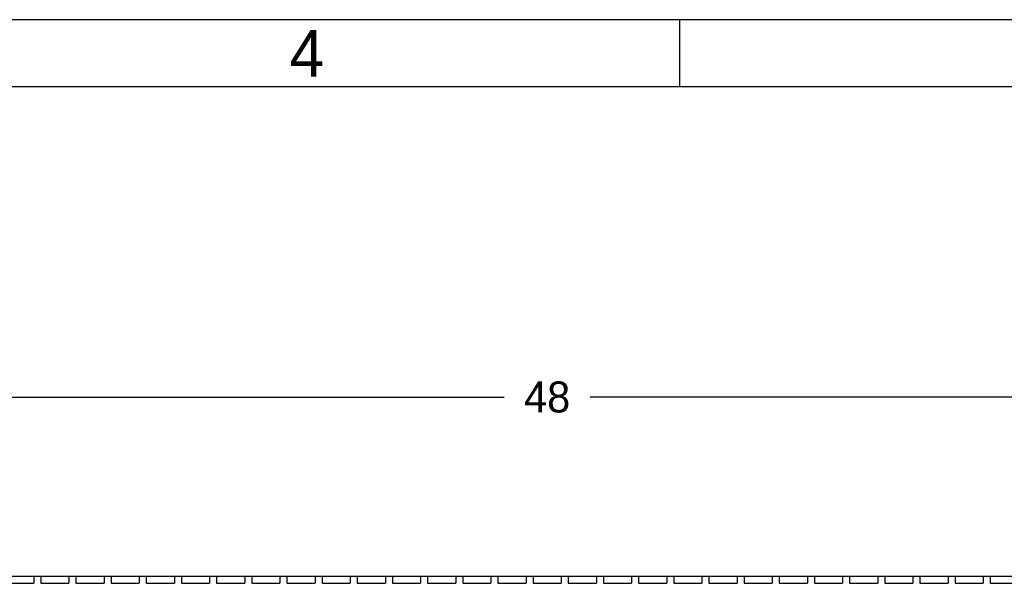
# Model space of a CAD drawing. Extents: x 0 to 108, y 0 to 78.
# Tile 38 of 54: x 56 to 73, y 68 to 78. Entities that reach past the tile are written whole.
import ezdxf
from ezdxf.enums import TextEntityAlignment as Align

# ---------------------------------------------------------------- set-up
doc = ezdxf.new("R2010")
doc.units = 0
doc.header["$LTSCALE"] = 3.5
doc.header["$MEASUREMENT"] = 0
for name, color, linetype in [('$INFO', 7, 'CONTINUOUS'), ('BORDER-35', 1, 'CONTINUOUS'), ('BORDER-50', 2, 'CONTINUOUS'), ('BORDER-70', 6, 'CONTINUOUS'), ('BORDER_OUTLINE-70', 5, 'CONTINUOUS'), ('DIMENSIONS-35', 7, 'CONTINUOUS'), ('OBJECT-70', 3, 'CONTINUOUS')]:
    doc.layers.add(name, color=color, linetype=linetype)
doc.styles.add('BGA-STD-4', font='bgastd', dxfattribs={"height": 0.55118})
doc.dimstyles.get("Standard").update_dxf_attribs({"dimtxt": 0.18, "dimasz": 0.18, "dimexe": 0.18, "dimexo": 0.0625, "dimgap": 0.09, "dimtad": 0, "dimtih": 1, "dimtoh": 1, "dimdec": 4, "dimzin": 0, "dimdsep": 46, "dimtxsty": 'Standard', "dimcen": 0.09, "dimadec": 0, "dimazin": 0, "dimtfac": 1, "dimtdec": 4, "dimtofl": 0, "dimtmove": 0, "dimatfit": 3, "dimfxl": 0, "dimtolj": 1, "dimtzin": 0, "dimarcsym": 0})

# ---------------------------------------------------------------- blocks, each defined once
blk = doc.blocks.new('BORDRDD')
at = {"layer": 'BORDER-35'}
blk.add_line((787, 563), (0, 563), dxfattribs=at)
at = {"layer": 'BORDER-50'}
blk.add_line((489.7, 554.32), (489.7, 563), dxfattribs=at)
at = {"layer": 'BORDER_OUTLINE-70'}
blk.add_line((778.32, 554.32), (8.68, 554.32), dxfattribs=at)
at = {"layer": 'BORDER-70', "style": 'BGA-STD-4'}
blk.add_text('4', height=6, dxfattribs=at).set_placement((441.6, 558.66), align=Align.MIDDLE)
blk = doc.blocks.new('*D17')
at = {"layer": 'DIMENSIONS-35', "lineweight": -2}
for p, q in [((89.122, 67.891), (89.122, 71.488)), ((41.743, 70.868), (64.361, 70.868)), ((88.502, 70.868), (65.884, 70.868))]:
    blk.add_line(p, q, dxfattribs=at)
at = {"layer": 'DIMENSIONS-35'}
for points in [[(41.743, 70.971), (41.743, 70.765), (41.122, 70.868)], [(88.502, 70.971), (88.502, 70.765), (89.122, 70.868)]]:
    blk.add_solid(points, dxfattribs=at)
at = {"layer": 'DIMENSIONS-35', "color": 2, "insert": (65.122, 70.868), "char_height": 0.5512, "attachment_point": 5, "style": 'BGA-STD-4'}
blk.add_mtext('\\A1;48', dxfattribs=at)

msp = doc.modelspace()

# ---------------------------------------------------------------- linework, layer by layer
at = {"layer": 'OBJECT-70'}
for p, q in [((41.1225, 67.6841), (89.1225, 67.6841)), ((55.4975, 67.6841), (55.9975, 67.6841)), ((55.4975, 67.5591), (55.9975, 67.5591)), ((55.9975, 67.6841), (55.9975, 67.5591)), ((56.1225, 67.6841), (56.6225, 67.6841)), ((56.1225, 67.6841), (56.1225, 67.5591)), ((56.1225, 67.5591), (56.6225, 67.5591)), ((56.6225, 67.6841), (56.6225, 67.5591)), ((56.7475, 67.6841), (57.2475, 67.6841)), ((56.7475, 67.6841), (56.7475, 67.5591)), ((56.7475, 67.5591), (57.2475, 67.5591)), ((57.2475, 67.6841), (57.2475, 67.5591)), ((57.3725, 67.6841), (57.8725, 67.6841)), ((57.3725, 67.6841), (57.3725, 67.5591)), ((57.3725, 67.5591), (57.8725, 67.5591)), ((57.8725, 67.6841), (57.8725, 67.5591)), ((57.9975, 67.6841), (58.4975, 67.6841)), ((57.9975, 67.6841), (57.9975, 67.5591)), ((57.9975, 67.5591), (58.4975, 67.5591)), ((58.4975, 67.6841), (58.4975, 67.5591)), ((58.6225, 67.6841), (59.1225, 67.6841)), ((58.6225, 67.6841), (58.6225, 67.5591)), ((58.6225, 67.5591), (59.1225, 67.5591)), ((59.1225, 67.6841), (59.1225, 67.5591)), ((59.2475, 67.6841), (59.7475, 67.6841)), ((59.2475, 67.6841), (59.2475, 67.5591)), ((59.2475, 67.5591), (59.7475, 67.5591)), ((59.7475, 67.6841), (59.7475, 67.5591)), ((59.8725, 67.6841), (60.3725, 67.6841)), ((59.8725, 67.6841), (59.8725, 67.5591)), ((59.8725, 67.5591), (60.3725, 67.5591)), ((60.3725, 67.6841), (60.3725, 67.5591)), ((60.4975, 67.6841), (60.9975, 67.6841)), ((60.4975, 67.6841), (60.4975, 67.5591)), ((60.4975, 67.5591), (60.9975, 67.5591)), ((60.9975, 67.6841), (60.9975, 67.5591)), ((61.1225, 67.6841), (61.6225, 67.6841)), ((61.1225, 67.6841), (61.1225, 67.5591)), ((61.1225, 67.5591), (61.6225, 67.5591)), ((61.6225, 67.6841), (61.6225, 67.5591)), ((61.7475, 67.6841), (62.2475, 67.6841)), ((61.7475, 67.6841), (61.7475, 67.5591)), ((61.7475, 67.5591), (62.2475, 67.5591)), ((62.2475, 67.6841), (62.2475, 67.5591)), ((62.3725, 67.6841), (62.8725, 67.6841)), ((62.3725, 67.6841), (62.3725, 67.5591)), ((62.3725, 67.5591), (62.8725, 67.5591)), ((62.8725, 67.6841), (62.8725, 67.5591)), ((62.9975, 67.6841), (63.4975, 67.6841)), ((62.9975, 67.6841), (62.9975, 67.5591)), ((62.9975, 67.5591), (63.4975, 67.5591)), ((63.4975, 67.6841), (63.4975, 67.5591)), ((63.6225, 67.6841), (64.1225, 67.6841)), ((63.6225, 67.6841), (63.6225, 67.5591)), ((63.6225, 67.5591), (64.1225, 67.5591)), ((64.1225, 67.6841), (64.1225, 67.5591)), ((64.2475, 67.6841), (64.7475, 67.6841)), ((64.2475, 67.6841), (64.2475, 67.5591)), ((64.2475, 67.5591), (64.7475, 67.5591)), ((64.7475, 67.6841), (64.7475, 67.5591)), ((64.8725, 67.6841), (65.3725, 67.6841)), ((64.8725, 67.6841), (64.8725, 67.5591)), ((64.8725, 67.5591), (65.3725, 67.5591)), ((65.3725, 67.6841), (65.3725, 67.5591)), ((65.4975, 67.6841), (65.9975, 67.6841)), ((65.4975, 67.6841), (65.4975, 67.5591)), ((65.4975, 67.5591), (65.9975, 67.5591)), ((65.9975, 67.6841), (65.9975, 67.5591)), ((66.1225, 67.6841), (66.6225, 67.6841)), ((66.1225, 67.6841), (66.1225, 67.5591)), ((66.1225, 67.5591), (66.6225, 67.5591)), ((66.6225, 67.6841), (66.6225, 67.5591)), ((66.7475, 67.6841), (67.2475, 67.6841)), ((66.7475, 67.6841), (66.7475, 67.5591)), ((66.7475, 67.5591), (67.2475, 67.5591)), ((67.2475, 67.6841), (67.2475, 67.5591)), ((67.3725, 67.6841), (67.8725, 67.6841)), ((67.3725, 67.6841), (67.3725, 67.5591)), ((67.3725, 67.5591), (67.8725, 67.5591)), ((67.8725, 67.6841), (67.8725, 67.5591)), ((67.9975, 67.6841), (68.4975, 67.6841)), ((67.9975, 67.6841), (67.9975, 67.5591)), ((67.9975, 67.5591), (68.4975, 67.5591)), ((68.4975, 67.6841), (68.4975, 67.5591)), ((68.6225, 67.6841), (69.1225, 67.6841)), ((68.6225, 67.6841), (68.6225, 67.5591)), ((68.6225, 67.5591), (69.1225, 67.5591)), ((69.1225, 67.6841), (69.1225, 67.5591)), ((69.2475, 67.6841), (69.7475, 67.6841)), ((69.2475, 67.6841), (69.2475, 67.5591)), ((69.2475, 67.5591), (69.7475, 67.5591)), ((69.7475, 67.6841), (69.7475, 67.5591)), ((69.8725, 67.6841), (70.3725, 67.6841)), ((69.8725, 67.6841), (69.8725, 67.5591)), ((69.8725, 67.5591), (70.3725, 67.5591)), ((70.3725, 67.6841), (70.3725, 67.5591)), ((70.4975, 67.6841), (70.9975, 67.6841)), ((70.4975, 67.6841), (70.4975, 67.5591)), ((70.4975, 67.5591), (70.9975, 67.5591)), ((70.9975, 67.6841), (70.9975, 67.5591)), ((71.1225, 67.6841), (71.6225, 67.6841)), ((71.1225, 67.6841), (71.1225, 67.5591)), ((71.1225, 67.5591), (71.6225, 67.5591)), ((71.6225, 67.6841), (71.6225, 67.5591)), ((71.7475, 67.6841), (72.2475, 67.6841)), ((71.7475, 67.6841), (71.7475, 67.5591)), ((71.7475, 67.5591), (72.2475, 67.5591)), ((72.2475, 67.6841), (72.2475, 67.5591)), ((72.3725, 67.6841), (72.8725, 67.6841)), ((72.3725, 67.6841), (72.3725, 67.5591)), ((72.3725, 67.5591), (72.8725, 67.5591)), ((72.8725, 67.6841), (72.8725, 67.5591)), ((72.9975, 67.6841), (73.4975, 67.6841)), ((72.9975, 67.6841), (72.9975, 67.5591)), ((72.9975, 67.5591), (73.4975, 67.5591))]:
    msp.add_line(p, q, dxfattribs=at)

# ---------------------------------------------------------------- block references
at = {"layer": '$INFO', "xscale": 0.137795, "yscale": 0.137795, "zscale": 0.137795}
msp.add_blockref('BORDRDD', (0, 0), dxfattribs=at)

# ---------------------------------------------------------------- dimensions: what is measured, and where the dimension line sits
at = {"layer": 'DIMENSIONS-35'}
dim = msp.add_linear_dim(base=(89.1225, 70.868), p1=(41.1225, 67.6841), p2=(89.1225, 67.6841), text='48', dimstyle='Standard', override={"dimscale": 3.5, "dimtxt": 0.1575, "dimasz": 0.1772, "dimexe": 0.1772, "dimexo": 0.0591, "dimdec": 3, "dimtxsty": 'BGA-STD-4', "dimcen": 0.0984, "dimse1": 1, "dimclrd": 256, "dimclre": 256, "dimclrt": 2, "dimtdec": 3, "dimtmove": 2}, dxfattribs=at)
dim.commit()
dim.dimension.update_dxf_attribs({"geometry": '*D17', "text_midpoint": (65.1225, 70.868)})

doc.saveas('drawing.dxf')
